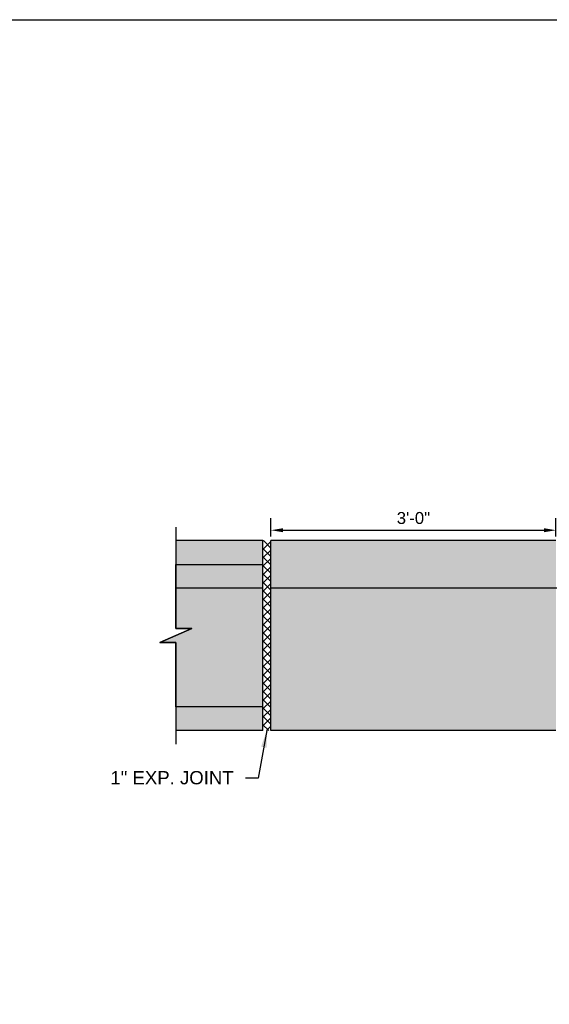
# Model space of a CAD drawing. Header units: feet. Extents: x 6 to 310, y -41 to 128.
# Tile 24 of 44: x 249.28 to 254.86, y 14 to 24.37. Entities that reach past the tile are written whole.
import ezdxf

# ---------------------------------------------------------------- set-up
doc = ezdxf.new("R2010")
doc.units = ezdxf.units.FT
doc.header["$MEASUREMENT"] = 0
doc.layers.add('COLUMNS', color=6, linetype='Continuous', plot=False)
for name, color, linetype in [('D-HATCH-PATT', 247, 'Continuous'), ('D-HATCH-SOLID', 255, 'Continuous'), ('D-TEXT', 9, 'Continuous'), ('DETAIL', 1, 'Continuous')]:
    doc.layers.add(name, color=color, linetype=linetype)
doc.styles.get("Standard").update_dxf_attribs({"font": 'ARIAL_0.TTF'})
doc.dimstyles.get("Standard").update_dxf_attribs({"dimtxt": 0.18, "dimasz": 0.18, "dimexe": 0.18, "dimexo": 0.0625, "dimgap": 0.09, "dimtad": 0, "dimtih": 1, "dimtoh": 1, "dimdec": 4, "dimzin": 0, "dimdsep": 46, "dimtxsty": 'Standard', "dimcen": 0.09, "dimadec": 0, "dimazin": 0, "dimtfac": 1, "dimtdec": 4, "dimtofl": 0, "dimtmove": 0, "dimatfit": 3, "dimfxl": 1, "dimtolj": 1, "dimtzin": 0, "dimarcsym": 0})

# ---------------------------------------------------------------- blocks, each defined once
blk = doc.blocks.new('*D77')
at = {"layer": 'D-TEXT', "color": 0, "linetype": 'Continuous', "lineweight": -2, "transparency": 16777216}
for p, q in [((251.927, 18.929), (251.927, 19.121)), ((254.927, 18.929), (254.927, 19.121)), ((252.053, 18.995), (254.801, 18.995))]:
    blk.add_line(p, q, dxfattribs=at)
at = {"layer": 'D-TEXT', "color": 0, "linetype": 'Continuous', "transparency": 16777216}
for points in [[(252.053, 19.016), (252.053, 18.974), (251.927, 18.995)], [(254.801, 19.016), (254.801, 18.974), (254.927, 18.995)]]:
    blk.add_solid(points, dxfattribs=at)
at = {"layer": 'Defpoints', "color": 0, "linetype": 'Continuous', "transparency": 16777216}
for p in [(254.927, 18.995), (251.927, 18.885), (254.927, 18.885)]:
    blk.add_point(p, dxfattribs=at)
at = {"layer": 'D-TEXT', "color": 0, "linetype": 'Continuous', "transparency": 16777216, "insert": (253.427, 19.123), "char_height": 0.126, "attachment_point": 5}
blk.add_mtext('\\A1;3\'-0"', dxfattribs=at)

msp = doc.modelspace()

# ---------------------------------------------------------------- hatches: boundary and pattern name
at = {"layer": 'D-HATCH-PATT', "linetype": 'Continuous'}
h = msp.add_hatch(dxfattribs=at)
h.set_pattern_fill('ANSI37', color=256, scale=0.5)
h.set_pattern_definition([(45, (58.18954, -0.914165), (-0.044194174, 0.044194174), []), (135, (58.18954, -0.914165), (-0.044194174, -0.044194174), [])])
h.paths.add_polyline_path([(251.84322, 18.88518), (251.92656, 18.88518), (251.92656, 16.88518), (251.84322, 16.88518)])
at = {"layer": 'D-HATCH-SOLID', "linetype": 'Continuous'}
h = msp.add_hatch(color=255, dxfattribs=at)
h.dxf.hatch_style = 1
h.paths.add_polyline_path([(250.92656, 17.811), (250.75824, 17.811), (251.09489, 17.95935), (250.92654, 17.95935), (250.92655, 18.88518), (251.84323, 18.88518), (251.84322, 16.88518), (250.92656, 16.88518)])
h = msp.add_hatch(color=255, dxfattribs=at)
h.dxf.hatch_style = 1
h.paths.add_polyline_path([(251.92656, 18.88518), (254.92656, 18.88518), (254.92656, 18.07268), (254.92656, 16.88518), (251.92656, 16.88518)])

# ---------------------------------------------------------------- linework, layer by layer
at = {"layer": 'COLUMNS', "color": 3, "flags": 128}
msp.add_lwpolyline([(249.09752, 3.62445), (249.09752, 24.37445), (279.47252, 24.37445), (279.47252, 3.62445)], close=True, dxfattribs=at)
at = {"layer": 'DETAIL'}
for p, q in [((250.92656, 19.02885), (250.92654, 17.95935)), ((251.09489, 17.95935), (250.75824, 17.811)), ((250.92654, 17.95935), (251.09489, 17.95935)), ((250.75824, 17.811), (250.92656, 17.811)), ((250.92656, 17.811), (250.92654, 16.7415))]:
    msp.add_line(p, q, dxfattribs=at)
at = {"layer": 'DETAIL', "linetype": 'Continuous'}
for p, q in [((251.84322, 16.88518), (251.84322, 18.88518)), ((251.92656, 16.88518), (251.92656, 18.88518)), ((264.00989, 18.38518), (251.92656, 18.38518))]:
    msp.add_line(p, q, dxfattribs=at)
at = {"layer": 'DETAIL', "linetype": 'Continuous', "flags": 128}
for points in [[(251.84322, 18.88518), (250.92656, 18.88518)], [(254.92656, 18.88518), (251.92656, 18.88518)], [(251.84322, 17.13518), (250.92656, 17.13518), (250.92656, 17.811), (250.75824, 17.811), (251.09489, 17.95935), (250.92654, 17.95935), (250.92655, 18.63518), (251.84322, 18.63518)], [(251.84322, 18.38518), (250.92656, 18.38518)], [(251.84322, 16.88518), (250.92656, 16.88518)], [(254.92656, 16.88518), (251.92656, 16.88518)]]:
    msp.add_lwpolyline(points, dxfattribs=at)

# ---------------------------------------------------------------- texts
at = {"layer": 'D-TEXT', "insert": (250.23732, 16.45744), "char_height": 0.14, "width": 1.4036222, "attachment_point": 1}
msp.add_mtext('1" EXP. JOINT', dxfattribs=at)

# ---------------------------------------------------------------- dimensions: what is measured, and where the dimension line sits
at = {"layer": 'D-TEXT', "linetype": 'Continuous'}
dim = msp.add_linear_dim(base=(254.92656, 18.99545), p1=(251.92656, 18.88518), p2=(254.92656, 18.88518), angle=0, text='3\'-0"', dimstyle='Standard', override={"dimscale": 0.7, "dimtad": 1, "dimtih": 0, "dimtoh": 0}, dxfattribs=at)
dim.commit()
dim.dimension.update_dxf_attribs({"geometry": '*D77', "text_midpoint": (253.42656, 18.99545), "dimtype": 161})

# ---------------------------------------------------------------- leaders
at = {"layer": 'D-TEXT'}
msp.add_leader([(251.88454, 16.88518), (251.79364, 16.38081), (251.6595, 16.38081)], dimstyle='Standard', override={"dimtxt": 0.1875}, dxfattribs=at)

doc.saveas('drawing.dxf')
